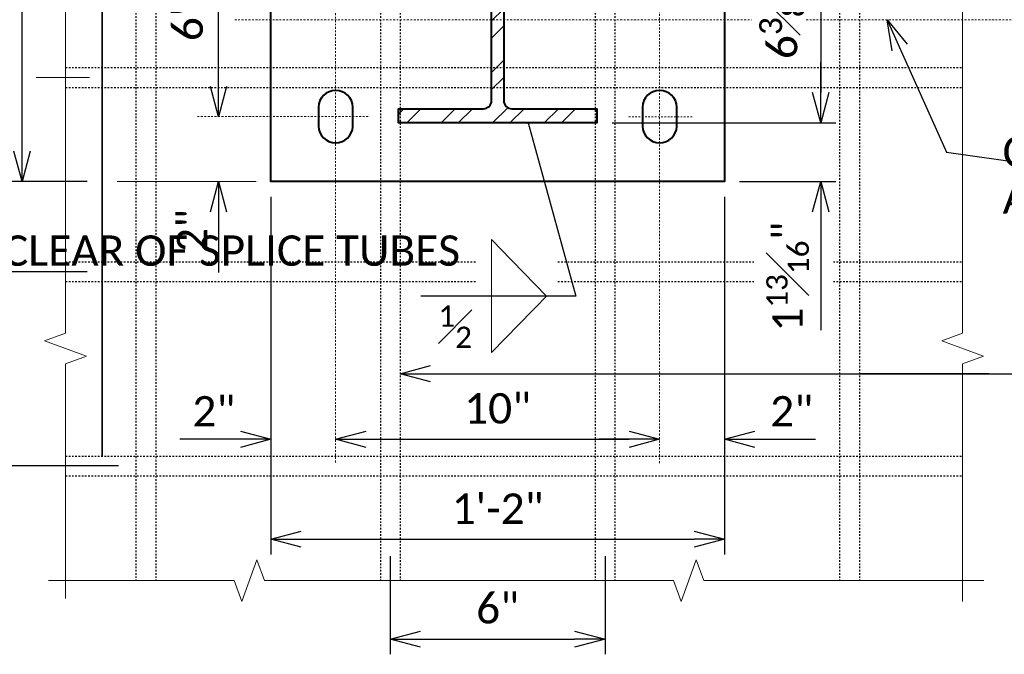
# Model space of a CAD drawing. Extents: x -497 to 946, y 46 to 361.
# Tile 14 of 20: x 120 to 181, y 225 to 264. Entities that reach past the tile are written whole.
import ezdxf
from ezdxf import colors
from ezdxf.entities.mleader import LeaderData, LeaderLine
from ezdxf.math import Vec2, Vec3

# ---------------------------------------------------------------- set-up
doc = ezdxf.new("R2010")
doc.units = 0
doc.header["$MEASUREMENT"] = 0
doc.linetypes.add('Wisdot1', pattern=[0.0625, 0.03125, -0.03125])
doc.linetypes.add('Wisdot4', pattern=[0.28125, 0.125, -0.0625, 0.03125, -0.0625])
for name, color, linetype, lineweight in [('B_ANNO_BREAK', 7, 'Continuous', 18), ('B_ANNO_DIM', 7, 'Continuous', 18), ('B_ANNO_TEXT', 7, 'Continuous', 18), ('B_CNTR', 1, 'Wisdot4', 18), ('B_DETAIL', 7, 'Continuous', 18), ('B_DETAIL_OBJ', 7, 'Continuous', 40), ('B_REBAR', 5, 'Continuous', 25)]:
    doc.layers.add(name, color=color, linetype=linetype, lineweight=lineweight)
doc.styles.add('Annotative', font='calibri.ttf', dxfattribs={"height": 0.0625})
doc.styles.get("Standard").update_dxf_attribs({"font": 'calibri.ttf'})
doc.dimstyles.new('Annotative', dxfattribs={"dimscale": 0, "dimtxt": 0.0625, "dimasz": 0.0625, "dimexe": 0.03125, "dimexo": 0.03125, "dimgap": 0.03125, "dimtad": 1, "dimdec": 3, "dimzin": 3, "dimdsep": 46, "dimlunit": 4, "dimtxsty": 'Standard', "dimblk": 'OPEN30', "dimcen": 0.03125, "dimaunit": 1, "dimadec": 0, "dimazin": 3, "dimtfac": 0.75, "dimtdec": 3, "dimtofl": 0, "dimtmove": 0, "dimatfit": 3, "dimldrblk": 'OPEN30', "dimfxl": 1, "dimtfill": 1, "dimfrac": 1, "dimtolj": 1, "dimtzin": 0, "dimarcsym": 0})

# ---------------------------------------------------------------- blocks, each defined once
blk = doc.blocks.new('AnonymousCell20')
at = {"layer": 'B_DETAIL'}
h = blk.add_hatch(dxfattribs=at)
h.set_pattern_fill('ANSI32', color=256, scale=6)
h.paths.add_polyline_path([(6.125, 6.375), (-6.125, 6.375), (-6.125, 5.5), (-0.875, 5.5, -0.414214), (-0.375, 5), (-0.375, -5, -0.414214), (-0.875, -5.5), (-6.125, -5.5), (-6.125, -6.375), (6.125, -6.375), (6.125, -5.5), (0.875, -5.5, -0.414214), (0.375, -5), (0.375, 5, -0.414214), (0.875, 5.5), (6.125, 5.5)])
at = {"layer": 'B_DETAIL_OBJ', "flags": 128}
for points in [[(-0.875, 5.5), (-6.125, 5.5), (-6.125, 6.375), (6.125, 6.375), (6.125, 5.5), (0.875, 5.5)], [(-0.375, -5), (-0.375, 5)], [(0.375, 5), (0.375, -5)], [(0.875, -5.5), (6.125, -5.5), (6.125, -6.375), (-6.125, -6.375), (-6.125, -5.5), (-0.875, -5.5)]]:
    blk.add_lwpolyline(points, dxfattribs=at)
at = {"layer": 'B_DETAIL_OBJ'}
for centre, start, end in [((-0.875, 5), 0, 90), ((0.875, 5), 90, 180), ((-0.875, -5), 270, 0), ((0.875, -5), 180, 270)]:
    blk.add_arc(centre, 0.5, start, end, dxfattribs=at)
blk = doc.blocks.new('AnonymousCell22')
at = {"layer": 'B_REBAR', "linetype": 'Wisdot1'}
for p, q in [((-27.689, 0.61), (27.689, 0.61)), ((-27.689, -0.61), (27.689, -0.61))]:
    blk.add_line(p, q, dxfattribs=at)
blk = doc.blocks.new('AnonymousCell24')
at = {"layer": 'B_REBAR', "linetype": 'Wisdot1'}
for p, q in [((-5.798, 21.236), (5.708, 21.236)), ((-5.746, 20.01), (5.708, 20.01)), ((-8.156, 18.79), (-8.153, -25.266)), ((-6.933, 18.79), (-6.933, -25.266)), ((6.935, 18.79), (6.935, -25.266)), ((8.155, 18.79), (8.155, -25.266))]:
    blk.add_line(p, q, dxfattribs=at)
for centre, radius, start, end in [((-5.71, 18.79), 2.446, 90, 180), ((5.71, 18.79), 2.446, 0, 90), ((-5.71, 18.79), 1.223, 90, 180), ((5.71, 18.79), 1.223, 0, 90)]:
    blk.add_arc(centre, radius, start, end, dxfattribs=at)
blk = doc.blocks.new('AnonymousCell25')
at = {"layer": 'B_REBAR', "linetype": 'Wisdot1'}
for p, q in [((-5.799, 21.236), (5.709, 21.236)), ((-5.747, 20.01), (5.708, 20.01)), ((-8.154, 18.79), (-8.154, -25.266)), ((-6.934, 18.79), (-6.934, -25.266)), ((6.934, 18.789), (6.934, -25.266)), ((8.154, 18.789), (8.154, -25.266))]:
    blk.add_line(p, q, dxfattribs=at)
for centre, radius, start, end in [((-5.71, 18.789), 2.446, 90, 180), ((5.709, 18.789), 2.446, 0, 90), ((-5.71, 18.789), 1.223, 90, 180), ((5.709, 18.789), 1.223, 0, 90)]:
    blk.add_arc(centre, radius, start, end, dxfattribs=at)
blk = doc.blocks.new('_Open30')
at = {"color": 0, "linetype": 'ByBlock', "lineweight": -2}
for p, q in [((-1, 0.268), (0, 0)), ((0, 0), (-1, -0.268)), ((0, 0), (-1, 0))]:
    blk.add_line(p, q, dxfattribs=at)
blk = doc.blocks.new('*D65')
at = {"layer": 'B_ANNO_DIM', "color": 0, "lineweight": -2, "transparency": 16777216}
for p, q in [((208.69, 185.165), (208.69, 179.109)), ((221.95, 185.165), (221.95, 179.109)), ((210.565, 180.046), (220.075, 180.046))]:
    blk.add_line(p, q, dxfattribs=at)
at = {"layer": 'Defpoints', "color": 0, "transparency": 16777216}
for p in [(208.69, 186.102), (221.95, 186.102), (221.95, 180.046)]:
    blk.add_point(p, dxfattribs=at)
at = {"layer": 'B_ANNO_DIM', "color": 0, "lineweight": -2, "transparency": 16777216, "xscale": 1.875, "yscale": 1.875, "zscale": 1.875, "rotation": 180}
blk.add_blockref('_Open30', (208.69, 180.046), dxfattribs=at)
at = {"layer": 'B_ANNO_DIM', "color": 0, "lineweight": -2, "transparency": 16777216, "xscale": 1.875, "yscale": 1.875, "zscale": 1.875}
blk.add_blockref('_Open30', (221.95, 180.046), dxfattribs=at)
at = {"layer": 'B_ANNO_DIM', "color": 0, "transparency": 16777216, "insert": (215.32, 181.944), "char_height": 1.875, "attachment_point": 5, "bg_fill": 3, "box_fill_scale": 1.25, "bg_fill_color": 256, "bg_fill_true_color": 13158600, "bg_fill_transparency": 0}
blk.add_mtext('\\A1;6"', dxfattribs=at)
blk = doc.blocks.new('*D66')
at = {"layer": 'B_ANNO_DIM', "color": 0, "lineweight": -2, "transparency": 16777216}
for p, q in [((189.973, 202.742), (181.238, 202.742)), ((182.175, 192.617), (182.175, 200.867)), ((191.912, 190.742), (181.238, 190.742))]:
    blk.add_line(p, q, dxfattribs=at)
at = {"layer": 'Defpoints', "color": 0, "transparency": 16777216}
for p in [(182.175, 202.742), (190.91, 202.742), (192.85, 190.742)]:
    blk.add_point(p, dxfattribs=at)
at = {"layer": 'B_ANNO_DIM', "color": 0, "lineweight": -2, "transparency": 16777216, "xscale": 1.875, "yscale": 1.875, "zscale": 1.875}
for p, rotation in [((182.175, 202.742), 90), ((182.175, 190.742), 270)]:
    blk.add_blockref('_Open30', p, dxfattribs=dict(at, rotation=rotation))
at = {"layer": 'B_ANNO_DIM', "color": 0, "transparency": 16777216, "insert": (180.278, 196.742), "char_height": 1.875, "attachment_point": 5, "rotation": 90, "bg_fill": 3, "box_fill_scale": 1.25, "bg_fill_color": 256, "bg_fill_true_color": 13158600, "bg_fill_transparency": 0}
blk.add_mtext('\\A1;6"', dxfattribs=at)
blk = doc.blocks.new('*D67')
at = {"layer": 'B_ANNO_DIM', "color": 0, "lineweight": -2, "transparency": 16777216}
for p, q in [((185.027, 214.742), (181.238, 214.742)), ((182.175, 204.617), (182.175, 212.867))]:
    blk.add_line(p, q, dxfattribs=at)
at = {"layer": 'Defpoints', "color": 0, "transparency": 16777216}
for p in [(182.175, 214.742), (185.964, 214.742), (182.175, 202.742)]:
    blk.add_point(p, dxfattribs=at)
at = {"layer": 'B_ANNO_DIM', "color": 0, "lineweight": -2, "transparency": 16777216, "xscale": 1.875, "yscale": 1.875, "zscale": 1.875}
for p, rotation in [((182.175, 214.742), 90), ((182.175, 202.742), 270)]:
    blk.add_blockref('_Open30', p, dxfattribs=dict(at, rotation=rotation))
at = {"layer": 'B_ANNO_DIM', "color": 0, "transparency": 16777216, "insert": (180.278, 208.742), "char_height": 1.875, "attachment_point": 5, "rotation": 90, "bg_fill": 3, "box_fill_scale": 1.25, "bg_fill_color": 256, "bg_fill_true_color": 13158600, "bg_fill_transparency": 0}
blk.add_mtext('\\A1;6"', dxfattribs=at)
blk = doc.blocks.new('*D68')
at = {"layer": 'B_ANNO_DIM', "color": 0, "lineweight": -2, "transparency": 16777216}
for p, q in [((200.383, 228.312), (185.027, 228.312)), ((185.964, 210.187), (185.964, 226.437)), ((189.973, 208.312), (185.027, 208.312))]:
    blk.add_line(p, q, dxfattribs=at)
at = {"layer": 'Defpoints', "color": 0, "transparency": 16777216}
for p in [(185.964, 228.312), (201.32, 228.312), (190.91, 208.312)]:
    blk.add_point(p, dxfattribs=at)
at = {"layer": 'B_ANNO_DIM', "color": 0, "lineweight": -2, "transparency": 16777216, "xscale": 1.875, "yscale": 1.875, "zscale": 1.875}
for p, rotation in [((185.964, 228.312), 90), ((185.964, 208.312), 270)]:
    blk.add_blockref('_Open30', p, dxfattribs=dict(at, rotation=rotation))
at = {"layer": 'B_ANNO_DIM', "color": 0, "transparency": 16777216, "insert": (184.066, 218.312), "char_height": 1.875, "attachment_point": 5, "rotation": 90, "bg_fill": 3, "box_fill_scale": 1.25, "bg_fill_color": 256, "bg_fill_true_color": 13158600, "bg_fill_transparency": 0}
blk.add_mtext('\\A1;10"', dxfattribs=at)
blk = doc.blocks.new('*D69')
at = {"layer": 'B_ANNO_DIM', "color": 0, "lineweight": -2, "transparency": 16777216}
blk.add_line((198.09, 214.187), (198.09, 222.437), dxfattribs=at)
at = {"layer": 'Defpoints', "color": 0, "transparency": 16777216}
for p in [(198.09, 224.312), (198.09, 224.312), (198.09, 212.312)]:
    blk.add_point(p, dxfattribs=at)
at = {"layer": 'B_ANNO_DIM', "color": 0, "lineweight": -2, "transparency": 16777216, "xscale": 1.875, "yscale": 1.875, "zscale": 1.875}
for p, rotation in [((198.09, 224.312), 90), ((198.09, 212.312), 270)]:
    blk.add_blockref('_Open30', p, dxfattribs=dict(at, rotation=rotation))
at = {"layer": 'B_ANNO_DIM', "color": 0, "transparency": 16777216, "insert": (196.192, 218.312), "char_height": 1.875, "attachment_point": 5, "rotation": 90, "bg_fill": 3, "box_fill_scale": 1.25, "bg_fill_color": 256, "bg_fill_true_color": 13158600, "bg_fill_transparency": 0}
blk.add_mtext('\\A1;6"', dxfattribs=at)
blk = doc.blocks.new('*D71')
at = {"layer": 'B_ANNO_DIM', "color": 0, "lineweight": -2, "transparency": 16777216}
for p, q in [((198.09, 214.187), (198.09, 216.062)), ((198.09, 206.437), (198.09, 202.687))]:
    blk.add_line(p, q, dxfattribs=at)
at = {"layer": 'Defpoints', "color": 0, "transparency": 16777216}
for p in [(198.09, 212.312), (198.09, 208.312), (198.09, 208.312)]:
    blk.add_point(p, dxfattribs=at)
at = {"layer": 'B_ANNO_DIM', "color": 0, "lineweight": -2, "transparency": 16777216, "xscale": 1.875, "yscale": 1.875, "zscale": 1.875}
for p, rotation in [((198.09, 212.312), 270), ((198.09, 208.312), 90)]:
    blk.add_blockref('_Open30', p, dxfattribs=dict(at, rotation=rotation))
blk = doc.blocks.new('*D72')
at = {"layer": 'B_ANNO_DIM', "color": 0, "lineweight": -2, "transparency": 16777216}
for p, q in [((201.32, 207.375), (201.32, 185.284)), ((229.32, 207.375), (229.32, 185.284)), ((203.195, 186.221), (227.445, 186.221))]:
    blk.add_line(p, q, dxfattribs=at)
at = {"layer": 'Defpoints', "color": 0, "transparency": 16777216}
for p in [(201.32, 208.312), (229.32, 208.312), (229.32, 186.221)]:
    blk.add_point(p, dxfattribs=at)
at = {"layer": 'B_ANNO_DIM', "color": 0, "lineweight": -2, "transparency": 16777216, "xscale": 1.875, "yscale": 1.875, "zscale": 1.875, "rotation": 180}
blk.add_blockref('_Open30', (201.32, 186.221), dxfattribs=at)
at = {"layer": 'B_ANNO_DIM', "color": 0, "lineweight": -2, "transparency": 16777216, "xscale": 1.875, "yscale": 1.875, "zscale": 1.875}
blk.add_blockref('_Open30', (229.32, 186.221), dxfattribs=at)
at = {"layer": 'B_ANNO_DIM', "color": 0, "transparency": 16777216, "insert": (215.32, 188.106), "char_height": 1.875, "attachment_point": 5, "bg_fill": 3, "box_fill_scale": 1.25, "bg_fill_color": 256, "bg_fill_true_color": 13158600, "bg_fill_transparency": 0}
blk.add_mtext('\\A1;1\'-2"', dxfattribs=at)
blk = doc.blocks.new('*D73')
at = {"layer": 'B_ANNO_DIM', "color": 0, "lineweight": -2, "transparency": 16777216}
blk.add_line((207.195, 192.395), (223.445, 192.395), dxfattribs=at)
at = {"layer": 'Defpoints', "color": 0, "transparency": 16777216}
for p in [(205.32, 192.395), (225.32, 192.395), (225.32, 192.395)]:
    blk.add_point(p, dxfattribs=at)
at = {"layer": 'B_ANNO_DIM', "color": 0, "lineweight": -2, "transparency": 16777216, "xscale": 1.875, "yscale": 1.875, "zscale": 1.875, "rotation": 180}
blk.add_blockref('_Open30', (205.32, 192.395), dxfattribs=at)
at = {"layer": 'B_ANNO_DIM', "color": 0, "lineweight": -2, "transparency": 16777216, "xscale": 1.875, "yscale": 1.875, "zscale": 1.875}
blk.add_blockref('_Open30', (225.32, 192.395), dxfattribs=at)
at = {"layer": 'B_ANNO_DIM', "color": 0, "transparency": 16777216, "insert": (215.32, 194.293), "char_height": 1.875, "attachment_point": 5, "bg_fill": 3, "box_fill_scale": 1.25, "bg_fill_color": 256, "bg_fill_true_color": 13158600, "bg_fill_transparency": 0}
blk.add_mtext('\\A1;10"', dxfattribs=at)
blk = doc.blocks.new('*D74')
at = {"layer": 'B_ANNO_DIM', "color": 0, "lineweight": -2, "transparency": 16777216}
for p, q in [((223.445, 192.395), (221.57, 192.395)), ((231.195, 192.395), (234.945, 192.395)), ((229.32, 191.83), (229.32, 191.457))]:
    blk.add_line(p, q, dxfattribs=at)
at = {"layer": 'Defpoints', "color": 0, "transparency": 16777216}
for p in [(229.32, 192.768), (225.32, 192.395), (229.32, 192.395)]:
    blk.add_point(p, dxfattribs=at)
at = {"layer": 'B_ANNO_DIM', "color": 0, "lineweight": -2, "transparency": 16777216, "xscale": 1.875, "yscale": 1.875, "zscale": 1.875}
blk.add_blockref('_Open30', (225.32, 192.395), dxfattribs=at)
at = {"layer": 'B_ANNO_DIM', "color": 0, "lineweight": -2, "transparency": 16777216, "xscale": 1.875, "yscale": 1.875, "zscale": 1.875, "rotation": 180}
blk.add_blockref('_Open30', (229.32, 192.395), dxfattribs=at)
blk = doc.blocks.new('*D75')
at = {"layer": 'B_ANNO_DIM', "color": 0, "lineweight": -2, "transparency": 16777216}
for p, q in [((199.445, 192.395), (195.695, 192.395)), ((207.195, 192.395), (209.07, 192.395)), ((201.32, 191.83), (201.32, 191.457))]:
    blk.add_line(p, q, dxfattribs=at)
at = {"layer": 'Defpoints', "color": 0, "transparency": 16777216}
for p in [(201.32, 192.768), (201.32, 192.395), (205.32, 192.395)]:
    blk.add_point(p, dxfattribs=at)
at = {"layer": 'B_ANNO_DIM', "color": 0, "lineweight": -2, "transparency": 16777216, "xscale": 1.875, "yscale": 1.875, "zscale": 1.875}
blk.add_blockref('_Open30', (201.32, 192.395), dxfattribs=at)
at = {"layer": 'B_ANNO_DIM', "color": 0, "lineweight": -2, "transparency": 16777216, "xscale": 1.875, "yscale": 1.875, "zscale": 1.875, "rotation": 180}
blk.add_blockref('_Open30', (205.32, 192.395), dxfattribs=at)
blk = doc.blocks.new('*D82')
at = {"layer": 'B_ANNO_DIM', "color": 0, "lineweight": -2, "transparency": 16777216}
for p, q in [((222.383, 224.687), (236.205, 224.687)), ((235.268, 222.812), (235.268, 213.812)), ((222.383, 211.937), (236.205, 211.937))]:
    blk.add_line(p, q, dxfattribs=at)
at = {"layer": 'Defpoints', "color": 0, "transparency": 16777216}
for p in [(221.445, 224.687), (221.445, 211.937), (235.268, 211.937)]:
    blk.add_point(p, dxfattribs=at)
at = {"layer": 'B_ANNO_DIM', "color": 0, "lineweight": -2, "transparency": 16777216, "xscale": 1.875, "yscale": 1.875, "zscale": 1.875}
for p, rotation in [((235.268, 224.687), 90), ((235.268, 211.937), 270)]:
    blk.add_blockref('_Open30', p, dxfattribs=dict(at, rotation=rotation))
at = {"layer": 'B_ANNO_DIM', "color": 0, "transparency": 16777216, "insert": (232.876, 218.312), "char_height": 1.875, "attachment_point": 5, "rotation": 90, "bg_fill": 3, "box_fill_scale": 1.25, "bg_fill_color": 256, "bg_fill_true_color": 13158600, "bg_fill_transparency": 0}
blk.add_mtext('\\A1;6{\\H0.75x;\\S3#8;}"', dxfattribs=at)
blk = doc.blocks.new('*D84')
at = {"layer": 'B_ANNO_DIM', "color": 0, "lineweight": -2, "transparency": 16777216}
for p, q in [((235.268, 213.812), (235.268, 215.687)), ((230.258, 208.312), (236.205, 208.312)), ((235.268, 206.437), (235.268, 199.127))]:
    blk.add_line(p, q, dxfattribs=at)
at = {"layer": 'Defpoints', "color": 0, "transparency": 16777216}
for p in [(235.268, 211.937), (229.32, 208.312), (235.268, 208.312)]:
    blk.add_point(p, dxfattribs=at)
at = {"layer": 'B_ANNO_DIM', "color": 0, "lineweight": -2, "transparency": 16777216, "xscale": 1.875, "yscale": 1.875, "zscale": 1.875}
for p, rotation in [((235.268, 211.937), 270), ((235.268, 208.312), 90)]:
    blk.add_blockref('_Open30', p, dxfattribs=dict(at, rotation=rotation))
blk = doc.blocks.new('INS_RAILNY4_BASE')
at = {"layer": 'B_ANNO_BREAK', "flags": 128}
for points in [[(188.64521, 182.56307), (188.64521, 197.0614), (189.9339, 197.53044), (187.35653, 198.46853), (188.64521, 198.93757), (188.64521, 222.62113), (189.9339, 223.09017), (187.35653, 224.02826), (188.64521, 224.4973), (188.64521, 241.31841)], [(244.02315, 182.36881), (244.02315, 197.0614), (245.31183, 197.53044), (242.73446, 198.46853), (244.02315, 198.93757), (244.02315, 222.62113), (245.31183, 223.09017), (242.73446, 224.02826), (244.02315, 224.4973), (244.02315, 241.31841)], [(187.59065, 183.66681), (199.0526, 183.66681), (199.52164, 182.37813), (200.45973, 184.9555), (200.92877, 183.66681), (226.1758, 183.66681), (226.64485, 182.37813), (227.58293, 184.9555), (228.05198, 183.66681), (245.32643, 183.66681)]]:
    blk.add_lwpolyline(points, dxfattribs=at)
at = {"layer": 'B_CNTR'}
for p, q in [((205.3202, 190.96494), (205.3202, 226.31232)), ((225.3202, 190.92334), (225.3202, 226.31232)), ((199.08755, 218.31232), (302.14592, 218.31232))]:
    blk.add_line(p, q, dxfattribs=at)
at = {"layer": 'B_CNTR', "ltscale": 0.25}
blk.add_line((227.3202, 212.31232), (223.3202, 212.31232), dxfattribs=at)
at = {"layer": 'B_DETAIL_OBJ', "flags": 128}
blk.add_lwpolyline([(201.3202, 228.31232), (229.3202, 228.31232), (229.3202, 208.31232), (201.3202, 208.31232), (201.3202, 228.31232)], dxfattribs=at)
for points in [[(206.3822, 211.72185), (206.3822, 212.90956, 0.96978547), (204.2582, 212.91064), (204.2582, 211.74199, 0.97123901)], [(226.3822, 211.72185), (226.3822, 212.90956, 0.96978547), (224.2582, 212.91064), (224.2582, 211.74199, 0.97123901)]]:
    blk.add_lwpolyline(points, format="xyb", close=True, dxfattribs=at)
for name, p in [('AnonymousCell25', (201.14589, 208.93323)), ('AnonymousCell24', (229.49366, 208.9332)), ('AnonymousCell20', (215.32045, 218.31269)), ('AnonymousCell22', (216.33442, 214.74212)), ('AnonymousCell22', (216.33442, 202.74212)), ('AnonymousCell22', (216.33442, 190.74212))]:
    blk.add_blockref(name, p)
at = {"layer": 'B_ANNO_DIM', "style": 'Annotative'}
for tag, p in [('SHT#1', (80.44055, 92.85474)), ('SHT#2', (19.34454, 52.20393))]:
    blk.add_attdef(tag, p, '', height=1.875, dxfattribs=at)
at = {"layer": 'B_ANNO_TEXT', "insert": (195.52127, 203.96347), "char_height": 1.875, "width": 23.5204391, "attachment_point": 1, "rotation": 90, "line_spacing_factor": 0.92, "style": 'Annotative'}
blk.add_mtext('\\A1;2"', dxfattribs=at)
at = {"layer": 'B_ANNO_TEXT', "char_height": 1.875, "width": 23.5204391, "attachment_point": 1, "line_spacing_factor": 0.92, "style": 'Annotative'}
for insert in [(196.47562, 195.0572), (232.14375, 195.0572)]:
    blk.add_mtext('\\A1;2"', dxfattribs=dict(at, insert=insert))
at = {"layer": 'B_ANNO_TEXT', "style": 'Annotative'}
for tag, p in [('BAR5', (196.47341, 241.43208)), ('ANGLE', (24.21533, 220.7279)), ('BAR4', (251.66592, 195.49582)), ('BAR1', (81.54814, 191.58835)), ('BAR2', (49.87488, 181.6676)), ('BAR3', (106.91781, 175.41599))]:
    blk.add_attdef(tag, p, '', height=1.875, dxfattribs=at)
at = {"layer": 'B_ANNO_DIM'}
ml = blk.add_multileader_mtext('Standard', dxfattribs=at)
ml.set_content('C/L RAILING\\PANCHORAGE', color=256)
ml.set_leader_properties()
ml.set_arrow_properties(name='OPEN30')
ml.build(insert=Vec2(0, 0))
ml.multileader.update_dxf_attribs({"text_right_attachment_type": 3, "dogleg_length": 0.0625, "arrow_head_size": 1.875, "scale": 30})
ctx = ml.context
ctx.base_point, ctx.scale, ctx.char_height, ctx.arrow_head_size, ctx.landing_gap_size, ctx.plane_origin = Vec3(245.55837, 210.13629), 30, 1.875, 1.875, 0.9375, Vec3(235.53804, 202.8951)
ctx.right_attachment = 3
notes = []
notes.append((ctx, [(1, (1, 1, 0), (264.70788, 207.01696), (-1, 0), 1.875, [(0, [(239.36488, 218.31232), (243.03422, 210.13629), (243.03422, 210.13629)], 0, []), (1, [(260.05565, 218.31232), (264.70788, 206.74734)], 0, [])])]))
ctx.mtext.insert, ctx.mtext.line_spacing_factor, ctx.mtext.flow_direction = Vec3(246.49587, 211.08749), 0.92, 5
for ctx, leaders in notes:
    for number, flags, end, landing, length, lines in leaders:
        leader = LeaderData()
        leader.index, (leader.has_last_leader_line, leader.has_dogleg_vector, leader.attachment_direction) = number, flags
        leader.last_leader_point, leader.dogleg_vector, leader.dogleg_length = Vec3(end), Vec3(landing), length
        for number, points, colour, breaks in lines:
            line = LeaderLine()
            line.index, line.vertices, line.color, line.breaks = number, Vec3.list(points), colors.encode_raw_color(colour), breaks
            leader.lines.append(line)
        ctx.leaders.append(leader)
dim = blk.add_linear_dim(base=(182.17519, 202.74213), p1=(192.84987, 190.74213), p2=(190.91035, 202.74213), angle=90, dimstyle='Annotative', override={"dimlfac": 0.5}, dxfattribs=at)
dim.commit()
dim.dimension.update_dxf_attribs({"geometry": '*D66', "text_midpoint": (180.27784, 196.74213)})
dim = blk.add_linear_dim(base=(221.95032, 180.04633), p1=(208.69008, 186.10248), p2=(221.95032, 186.10248), text='6"', dimstyle='Annotative', override={"dimlfac": 0.5}, dxfattribs=at)
dim.commit()
dim.dimension.update_dxf_attribs({"geometry": '*D65', "text_midpoint": (215.3202, 181.94368)})
dim = blk.add_linear_dim(base=(182.17519, 214.74213), p1=(182.17519, 202.74213), p2=(185.96413, 214.74213), angle=90, dimstyle='Annotative', override={"dimlfac": 0.5}, dxfattribs=at)
dim.commit()
dim.dimension.update_dxf_attribs({"geometry": '*D67', "text_midpoint": (180.27784, 208.74213)})
dim = blk.add_linear_dim(base=(185.96413, 228.31232), p1=(190.91035, 208.31232), p2=(201.3202, 228.31232), angle=90, dimstyle='Annotative', override={"dimlfac": 0.5}, dxfattribs=at)
dim.commit()
dim.dimension.update_dxf_attribs({"geometry": '*D68', "text_midpoint": (184.06605, 218.31232)})
for p, q in [((186.83264, 214.74213), (190.12855, 214.74213)), ((200.40647, 208.31232), (191.83065, 208.31232))]:
    blk.add_line(p, q, dxfattribs=at)
dim = blk.add_linear_dim(base=(198.08953, 224.31232), p1=(198.08953, 212.31232), p2=(198.08953, 224.31232), angle=90, dimstyle='Annotative', override={"dimlfac": 0.5}, dxfattribs=at)
dim.commit()
dim.dimension.update_dxf_attribs({"geometry": '*D69', "text_midpoint": (196.19217, 218.31232)})
at = {"layer": 'B_CNTR'}
blk.add_line((207.3202, 212.32631), (196.7944, 212.32631), dxfattribs=at)
at = {"layer": 'B_ANNO_DIM'}
dim = blk.add_linear_dim(base=(198.08953, 208.31232), p1=(198.08953, 212.31232), p2=(198.08953, 208.31232), angle=270, text=' ', dimstyle='Annotative', override={"dimlfac": 0.5}, dxfattribs=at)
dim.commit()
dim.dimension.update_dxf_attribs({"geometry": '*D71', "text_midpoint": (198.08953, 203.62482), "dimtype": 128})
ml = blk.add_multileader_mtext('Standard', dxfattribs=at)
ml.set_content('S6', color=256)
ml.set_leader_properties()
ml.set_arrow_properties(name='OPEN30')
ml.build(insert=Vec2(0, 0))
ml.multileader.update_dxf_attribs({"text_right_attachment_type": 3, "dogleg_length": 0.0625, "arrow_head_size": 1.875, "scale": 30})
ctx = ml.context
ctx.base_point, ctx.scale, ctx.char_height, ctx.arrow_head_size, ctx.landing_gap_size, ctx.plane_origin = Vec3(192.78535, 242.3552), 30, 1.875, 1.875, 0.9375, Vec3(190.91035, 227.23301)
ctx.right_attachment = 3
notes = []
notes.append((ctx, [(0, (1, 1, 0), (190.91035, 242.3552), (1, 0), 1.875, [(3, [(190.91035, 227.23301), (190.91035, 242.3552), (190.91035, 242.3552), (190.91035, 191.35205), (190.91035, 203.35205), (190.91035, 215.35205)], 0, [])])]))
ctx.mtext.insert, ctx.mtext.width, ctx.mtext.line_spacing_factor, ctx.mtext.flow_direction = Vec3(193.72285, 243.30641), 2.6350962, 0.92, 5
for ctx, leaders in notes:
    for number, flags, end, landing, length, lines in leaders:
        leader = LeaderData()
        leader.index, (leader.has_last_leader_line, leader.has_dogleg_vector, leader.attachment_direction) = number, flags
        leader.last_leader_point, leader.dogleg_vector, leader.dogleg_length = Vec3(end), Vec3(landing), length
        for number, points, colour, breaks in lines:
            line = LeaderLine()
            line.index, line.vertices, line.color, line.breaks = number, Vec3.list(points), colors.encode_raw_color(colour), breaks
            leader.lines.append(line)
        ctx.leaders.append(leader)
dim = blk.add_linear_dim(base=(235.26791, 211.93732), p1=(221.4452, 224.68732), p2=(221.4452, 211.93732), angle=90, dimstyle='Annotative', override={"dimdec": 4, "dimlfac": 0.5}, dxfattribs=at)
dim.commit()
dim.dimension.update_dxf_attribs({"geometry": '*D82', "text_midpoint": (232.87585, 218.31232)})
dim = blk.add_linear_dim(base=(229.3202, 186.22122), p1=(201.3202, 208.31232), p2=(229.3202, 208.31232), dimstyle='Annotative', override={"dimlfac": 0.5}, dxfattribs=at)
dim.commit()
dim.dimension.update_dxf_attribs({"geometry": '*D72', "text_midpoint": (215.3202, 188.1056)})
blk.add_wipeout([(231.17737, 201.21412), (235.99836, 201.19566), (236.03531, 204.72156), (231.15889, 204.72156)]).dxf.layer = 'B_ANNO_DIM'
at = {"layer": 'B_ANNO_TEXT', "insert": (231.90627, 205.83884), "char_height": 1.875, "width": 23.5204391, "attachment_point": 3, "rotation": 90, "line_spacing_factor": 0.92, "style": 'Annotative'}
blk.add_mtext('\\A1;1{\\H0.7x;\\S13#16;}"', dxfattribs=at)
at = {"layer": 'B_ANNO_DIM'}
dim = blk.add_linear_dim(base=(235.26791, 208.31232), p1=(235.26791, 211.93732), p2=(229.3202, 208.31232), angle=270, text=' ', dimstyle='Annotative', override={"dimdec": 4, "dimlfac": 0.5}, dxfattribs=at)
dim.commit()
dim.dimension.update_dxf_attribs({"geometry": '*D84', "text_midpoint": (235.26791, 200.06495), "dimtype": 128})
dim = blk.add_linear_dim(base=(225.3202, 192.39489), p1=(205.3202, 192.39489), p2=(225.3202, 192.39489), dimstyle='Annotative', override={"dimlfac": 0.5}, dxfattribs=at)
dim.commit()
dim.dimension.update_dxf_attribs({"geometry": '*D73', "text_midpoint": (215.3202, 194.29297)})
blk.add_wipeout([(213.98774, 200.68473), (213.9489, 204.04237), (218.97866, 204.02296), (218.97866, 200.70414)]).dxf.layer = 'B_ANNO_DIM'
for p, q in [((214.94574, 197.75029), (214.94574, 204.73291)), ((218.34119, 201.2416), (214.94574, 204.73291)), ((218.34119, 201.2416), (214.94574, 197.75029))]:
    blk.add_line(p, q, dxfattribs=at)
at = {"layer": 'B_ANNO_TEXT', "insert": (211.66173, 200.66102), "char_height": 1.875, "width": 17.1540847, "attachment_point": 1, "line_spacing_factor": 0.92, "style": 'Annotative'}
blk.add_mtext('\\A1;{\\H0.7x;\\S1#2;}', dxfattribs=at)
at = {"layer": 'B_ANNO_DIM'}
dim = blk.add_linear_dim(base=(201.3202, 192.39489), p1=(205.3202, 192.39489), p2=(201.3202, 192.76776), angle=180, text=' ', dimstyle='Annotative', override={"dimlfac": 0.5, "dimtfill": 0}, dxfattribs=at)
dim.commit()
dim.dimension.update_dxf_attribs({"geometry": '*D75', "text_midpoint": (196.6327, 192.39489), "dimtype": 128})
dim = blk.add_linear_dim(base=(229.3202, 192.39489), p1=(225.3202, 192.39489), p2=(229.3202, 192.76776), text=' ', dimstyle='Annotative', override={"dimlfac": 0.5}, dxfattribs=at)
dim.commit()
dim.dimension.update_dxf_attribs({"geometry": '*D74', "text_midpoint": (234.0077, 192.39489), "dimtype": 128})
blk.add_leader([(217.20649, 211.93732), (220.14279, 201.2416), (210.57358, 201.2416)], dimstyle='Annotative', override={"dimscale": 0, "dimgap": 0.03125, "dimtad": 0}, dxfattribs=at)
ml = blk.add_multileader_mtext('Standard', dxfattribs=at)
ml.set_content('\\A1;PROVIDE {\\H0.7x;\\S1#2;}" DIA. DRAIN\\PHOLES IN BOTH ENDS OF ALL RAIL SECT.\'S CLEAR OF SPLICE TUBES', color=256)
ml.set_leader_properties()
ml.set_arrow_properties(name='OPEN30')
ml.build(insert=Vec2(0, 0))
ml.multileader.update_dxf_attribs({"text_right_attachment_type": 3, "dogleg_length": 0.0625, "arrow_head_size": 1.875, "scale": 30})
ctx = ml.context
ctx.base_point, ctx.scale, ctx.char_height, ctx.arrow_head_size, ctx.landing_gap_size, ctx.plane_origin = Vec3(133.81819, 207.28318), 30, 1.875, 1.875, 0.9375, Vec3(167.3758, 210.36433)
ctx.right_attachment = 3
notes = []
notes.append((ctx, [(0, (1, 1, 0), (166.47233, 198.47506), (-1, 0), 2.43761, [(0, [(164.75176, 211.04679), (166.47233, 198.47506), (166.47233, 198.47506)], 0, [])])]))
ctx.mtext.insert, ctx.mtext.width, ctx.mtext.line_spacing_factor, ctx.mtext.flow_direction = Vec3(134.75569, 208.23438), 29.2358494, 0.92, 5
ml = blk.add_multileader_mtext('Standard', dxfattribs=at)
ml.set_content('S6', color=256)
ml.set_leader_properties()
ml.set_arrow_properties(name='OPEN30')
ml.build(insert=Vec2(0, 0))
ml.multileader.update_dxf_attribs({"text_right_attachment_type": 3, "dogleg_length": 0.0625, "arrow_head_size": 1.875, "scale": 30})
ctx = ml.context
ctx.base_point, ctx.scale, ctx.char_height, ctx.arrow_head_size, ctx.landing_gap_size, ctx.plane_origin = Vec3(247.9121, 196.44423), 30, 1.875, 1.875, 0.9375, Vec3(209.3, 196.44423)
ctx.right_attachment = 3
notes.append((ctx, [(0, (1, 1, 0), (246.0371, 196.44423), (1, 0), 1.875, [(1, [(209.3, 196.44423), (245.42698, 196.44423), (245.64884, 196.44423), (237.6483, 196.44423)], 0, [])])]))
ctx.mtext.insert, ctx.mtext.width, ctx.mtext.line_spacing_factor, ctx.mtext.flow_direction = Vec3(248.8496, 197.39543), 2.6350962, 0.92, 5
for ctx, leaders in notes:
    for number, flags, end, landing, length, lines in leaders:
        leader = LeaderData()
        leader.index, (leader.has_last_leader_line, leader.has_dogleg_vector, leader.attachment_direction) = number, flags
        leader.last_leader_point, leader.dogleg_vector, leader.dogleg_length = Vec3(end), Vec3(landing), length
        for number, points, colour, breaks in lines:
            line = LeaderLine()
            line.index, line.vertices, line.color, line.breaks = number, Vec3.list(points), colors.encode_raw_color(colour), breaks
            leader.lines.append(line)
        ctx.leaders.append(leader)

msp = doc.modelspace()

# ---------------------------------------------------------------- block references
msp.add_blockref('INS_RAILNY4_BASE', (-65.481, 45.781))

doc.saveas('drawing.dxf')
